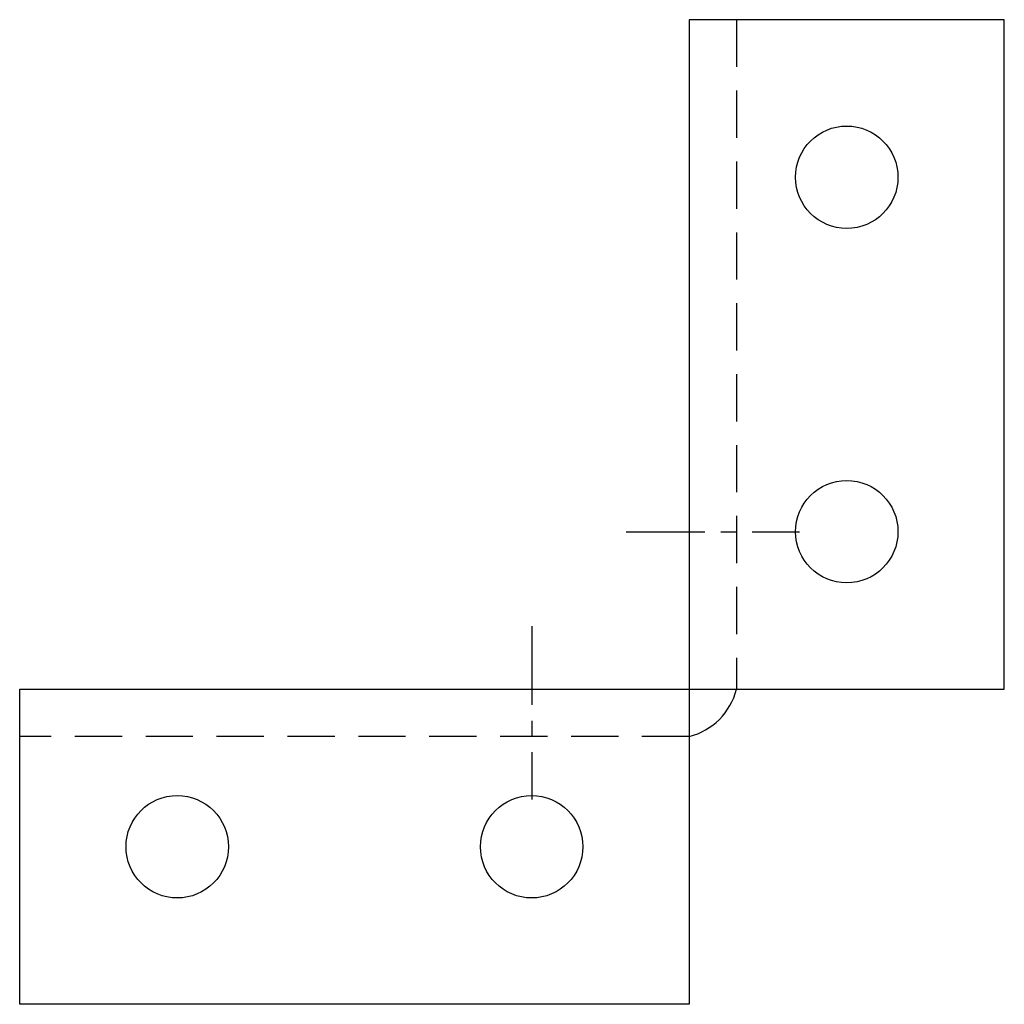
# Model space of a CAD drawing. Extents: x 11 to 205, y 42 to 237.
import ezdxf

# ---------------------------------------------------------------- set-up
doc = ezdxf.new("R2010")
doc.units = 0
doc.header["$MEASUREMENT"] = 0
for name, pattern in [('AI9-LTYPE1', [24.923746, 15.577342, -3.115468, 3.115468, -3.115468]), ('AI9-LTYPE2', [14.019609, 9.346406, -4.673203]), ('AI9-LTYPE3', [14.019609, 9.346406, -4.673203])]:
    doc.linetypes.add(name, pattern=pattern)
doc.layers.get('0').update_dxf_attribs({"linetype": 'CONTINUOUS'})

msp = doc.modelspace()

# ---------------------------------------------------------------- linework, layer by layer
at = {"color": 7, "linetype": 'AI9-LTYPE2'}
msp.add_line((152.35, 237.06), (152.35, 104.65), dxfattribs=at)
at = {"color": 253, "linetype": 'AI9-LTYPE1'}
for p, q in [((130.54, 135.81), (164.81, 135.81)), ((111.84, 117.11), (111.84, 82.84))]:
    msp.add_line(p, q, dxfattribs=at)
at = {"color": 7, "linetype": 'AI9-LTYPE3'}
msp.add_line((143, 95.3), (10.59, 95.3), dxfattribs=at)
at = {"color": 7}
for points in [[(143, 237.06), (143, 104.65), (205.31, 104.65), (205.31, 237.06)], [(10.59, 42.34), (10.59, 104.65), (143, 104.65), (143, 42.34)]]:
    msp.add_lwpolyline(points, close=True, dxfattribs=at)
for centre in [(174.15, 205.9), (174.15, 135.81), (41.75, 73.5), (111.84, 73.5)]:
    msp.add_circle(centre, 10.13, dxfattribs=at)
msp.add_open_spline([(143, 95.3), (147.6, 96.46), (151.19, 100.05), (152.35, 104.65)], degree=3, dxfattribs=at)

doc.saveas('drawing.dxf')
